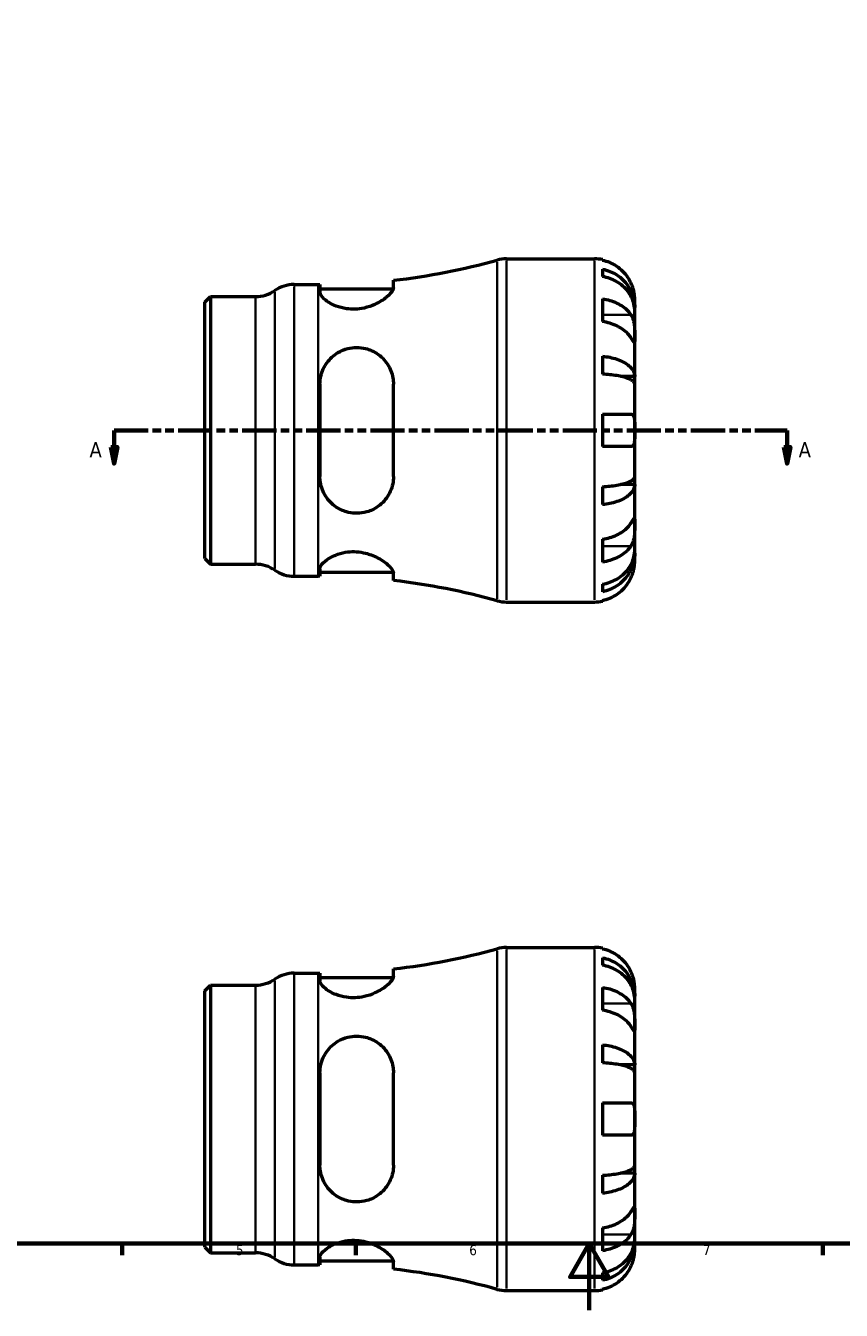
# Model space of a CAD drawing. Header units: millimetres. Extents: x 0 to 903, y 0 to 771.
# Tile 2 of 5: x 251 to 496, y 0 to 386. Entities that reach past the tile are written whole.
import ezdxf

# ---------------------------------------------------------------- set-up
doc = ezdxf.new("R2010")
doc.units = ezdxf.units.MM
doc.linetypes.add('DOUBLE_DASH_CHAIN', pattern=[1.2403, 0.6614, -0.0827, 0.1654, -0.0827, 0.1654, -0.0827])
for name, color, linetype, lineweight in [('Border (ANSI)', 7, 'Continuous', 70), ('Section Line (ANSI)', 7, 'DOUBLE_DASH_CHAIN', 70), ('Visible (ANSI)', 7, 'Continuous', 50), ('Visible Narrow (ANSI)', 7, 'Continuous', 35)]:
    doc.layers.add(name, color=color, linetype=linetype, lineweight=lineweight)
doc.styles.add('Label Text (ANSI)', font='tahoma.ttf')
doc.styles.add('Note Text (ANSI)', font='tahoma.ttf')

# ---------------------------------------------------------------- blocks, each defined once
blk = doc.blocks.new('Borders Default Border')
at = {"layer": 'Border (ANSI)'}
for p, q in [((280.33, 20), (280.33, 16.55)), ((350.42, 20), (350.42, 16.55)), ((490.58, 20), (490.58, 16.55))]:
    blk.add_line(p, q, dxfattribs=at)
at = {"layer": 'Border (ANSI)', "flags": 128}
for points in [[(20, 20), (20, 574), (821, 574), (821, 20), (20, 20)], [(420.5, 0), (420.5, 20), (414.73, 10), (426.27, 10), (420.5, 20)]]:
    blk.add_lwpolyline(points, dxfattribs=at)
at = {"layer": 'Border (ANSI)', "color": 230, "true_color": 0xff0080, "char_height": 3.05, "attachment_point": 7, "style": 'Note Text (ANSI)'}
for s, insert in [('5', (314.48, 16.49)), ('6', (384.49, 16.49)), ('7', (454.6, 16.55))]:
    blk.add_mtext(s, dxfattribs=dict(at, insert=insert))
blk = doc.blocks.new('2dTransSection0')
at = {"layer": 'Section Line (ANSI)', "linetype": 'DOUBLE_DASH_CHAIN', "ltscale": 15.509468}
blk.add_line((277.88, 264.06), (479.88, 264.06), dxfattribs=at)
at = {"layer": 'Section Line (ANSI)', "linetype": 'Continuous'}
for p, q in [((277.88, 264.06), (287.52, 264.06)), ((277.88, 264.06), (277.88, 259.06)), ((470.25, 264.06), (479.88, 264.06)), ((479.88, 264.06), (479.88, 259.06)), ((276.88, 259.06), (277.88, 254.06)), ((278.88, 259.06), (276.88, 259.06)), ((277.88, 259.06), (277.88, 254.06)), ((277.88, 254.06), (278.88, 259.06)), ((478.88, 259.06), (479.88, 254.06)), ((480.88, 259.06), (478.88, 259.06)), ((479.88, 259.06), (479.88, 254.06)), ((479.88, 254.06), (480.88, 259.06))]:
    blk.add_line(p, q, dxfattribs=at)
at = {"layer": 'Section Line (ANSI)', "linetype": 'Continuous', "flags": 128}
for points in [[(276.88, 259.06), (277.88, 254.06), (278.88, 259.06), (276.88, 259.06)], [(478.88, 259.06), (479.88, 254.06), (480.88, 259.06), (478.88, 259.06)]]:
    blk.add_lwpolyline(points, dxfattribs=at)
at = {"layer": 'Section Line (ANSI)'}
for points in [[(276.88, 259.06), (277.88, 254.06), (278.88, 259.06), (276.88, 259.06)], [(478.88, 259.06), (479.88, 254.06), (480.88, 259.06), (478.88, 259.06)]]:
    blk.add_solid(points, dxfattribs=at)
at = {"layer": 'Section Line (ANSI)', "char_height": 4.57, "attachment_point": 7, "style": 'Label Text (ANSI)'}
for insert in [(270.52, 255.98), (483.35, 255.98)]:
    blk.add_mtext('A', dxfattribs=dict(at, insert=insert))

msp = doc.modelspace()

# ---------------------------------------------------------------- linework, layer by layer
at = {"layer": 'Visible (ANSI)'}
for p, q in [((395.679, 315.555), (422.029, 315.555)), ((424.454, 315.31), (424.454, 315.08)), ((424.454, 312.449), (424.454, 310.214)), ((361.736, 306.922), (361.736, 309.107)), ((331.968, 307.83), (339.154, 307.83)), ((339.686, 307.831), (339.686, 305.579)), ((339.686, 306.57), (361.688, 306.57)), ((305.154, 302.526), (306.853, 304.225)), ((305.154, 225.585), (305.154, 302.526)), ((306.853, 304.225), (320.326, 304.225)), ((306.853, 304.225), (306.853, 223.885)), ((424.454, 303.565), (424.454, 296.706)), ((434.154, 300.897), (434.102, 300.897)), ((434.154, 300.897), (434.154, 303.43)), ((434.154, 299.932), (434.154, 300.897)), ((434.154, 291.898), (434.154, 299.932)), ((434.154, 280.28), (434.154, 291.898)), ((424.454, 286.336), (424.454, 280.939)), ((339.686, 277.915), (339.686, 250.195)), ((361.736, 250.195), (361.736, 277.915)), ((434.154, 280.28), (429.862, 280.28)), ((434.154, 277.952), (434.154, 280.28)), ((434.154, 264.055), (434.154, 277.952)), ((424.454, 268.905), (424.454, 259.205)), ((434.154, 250.159), (434.154, 264.055)), ((424.454, 247.171), (424.454, 241.774)), ((434.154, 247.831), (429.862, 247.831)), ((434.154, 247.831), (434.154, 250.159)), ((434.154, 236.213), (434.154, 247.831)), ((434.154, 228.178), (434.154, 236.213)), ((424.454, 231.405), (424.454, 224.546)), ((434.154, 227.214), (434.154, 228.178)), ((305.154, 225.585), (306.853, 223.885)), ((306.853, 223.885), (320.326, 223.885)), ((434.154, 227.214), (434.102, 227.214)), ((434.154, 224.68), (434.154, 227.214)), ((331.968, 220.28), (339.154, 220.28)), ((339.686, 222.532), (339.686, 220.279)), ((339.686, 221.54), (361.688, 221.54)), ((361.736, 219.004), (361.736, 221.189)), ((424.454, 217.896), (424.454, 215.661)), ((395.679, 212.555), (422.029, 212.555)), ((424.454, 213.03), (424.454, 212.8)), ((395.679, 108.901), (422.029, 108.901)), ((424.454, 108.656), (424.454, 108.426)), ((424.454, 105.795), (424.454, 103.56)), ((331.968, 101.176), (339.154, 101.176)), ((339.686, 101.177), (339.686, 98.925)), ((361.736, 100.268), (361.736, 102.453)), ((305.154, 95.871), (306.853, 97.571)), ((306.853, 97.571), (320.326, 97.571)), ((306.853, 97.571), (306.853, 17.231)), ((339.686, 99.916), (361.688, 99.916)), ((424.454, 96.911), (424.454, 90.052)), ((434.154, 94.242), (434.154, 96.776)), ((305.154, 18.931), (305.154, 95.871)), ((434.154, 94.242), (434.102, 94.242)), ((434.154, 93.278), (434.154, 94.242)), ((434.154, 85.243), (434.154, 93.278)), ((434.154, 73.625), (434.154, 85.243)), ((424.454, 79.682), (424.454, 74.285)), ((434.154, 73.625), (429.862, 73.625)), ((434.154, 71.297), (434.154, 73.625)), ((339.686, 71.261), (339.686, 43.541)), ((361.736, 43.541), (361.736, 71.261)), ((434.154, 57.401), (434.154, 71.297)), ((424.454, 62.251), (424.454, 52.551)), ((434.154, 43.505), (434.154, 57.401)), ((434.154, 41.176), (434.154, 43.505)), ((424.454, 40.517), (424.454, 35.12)), ((434.154, 41.176), (429.862, 41.176)), ((434.154, 29.559), (434.154, 41.176)), ((434.154, 21.524), (434.154, 29.559)), ((424.454, 24.75), (424.454, 17.891)), ((434.154, 20.56), (434.102, 20.56)), ((434.154, 20.56), (434.154, 21.524)), ((434.154, 18.026), (434.154, 20.56)), ((305.154, 18.931), (306.853, 17.231)), ((306.853, 17.231), (320.326, 17.231)), ((339.686, 15.877), (339.686, 13.625)), ((331.968, 13.626), (339.154, 13.626)), ((339.686, 14.886), (361.688, 14.886)), ((361.736, 12.349), (361.736, 14.534)), ((424.454, 11.242), (424.454, 9.007)), ((395.679, 5.901), (422.029, 5.901)), ((424.454, 6.376), (424.454, 6.146))]:
    msp.add_line(p, q, dxfattribs=at)
for centre, radius, start, end in [((339.154, 508.198), 200.368, 276.47111, 285.56409), ((395.679, 305.255), 10.3, 90, 105.56409), ((422.029, 303.43), 12.125, 78.46304, 90), ((320.326, 314.525), 10.3, 270, 304.41151), ((331.968, 297.53), 10.3, 90, 124.41151), ((339.154, 508.198), 200.368, 270, 270.1521), ((320.326, 213.585), 10.3, 55.58849, 90), ((331.968, 230.58), 10.3, 235.58849, 270), ((339.154, 19.912), 200.368, 89.8479, 90), ((339.154, 19.912), 200.368, 74.43591, 83.52889), ((395.679, 222.855), 10.3, 254.43591, 270), ((422.029, 224.68), 12.125, 270, 281.53696), ((339.154, 301.544), 200.368, 276.47111, 285.56409), ((395.679, 98.601), 10.3, 90, 105.56409), ((422.029, 96.776), 12.125, 78.46304, 90), ((331.968, 90.876), 10.3, 90, 124.41151), ((339.154, 301.544), 200.368, 270, 270.1521), ((320.326, 107.871), 10.3, 270, 304.41151), ((320.326, 6.931), 10.3, 55.58849, 90), ((331.968, 23.926), 10.3, 235.58849, 270), ((339.154, -186.742), 200.368, 89.8479, 90), ((339.154, -186.742), 200.368, 74.43591, 83.52889), ((395.679, 16.201), 10.3, 254.43591, 270), ((422.029, 18.026), 12.125, 270, 281.53696)]:
    msp.add_arc(centre, radius, start, end, dxfattribs=at)
for points, knots in [([(433.022, 308.28), (432.768, 308.83), (432.457, 309.39), (431.65, 310.602), (431.123, 311.236), (430.064, 312.298), (429.434, 312.825), (428.078, 313.734), (427.351, 314.116), (425.989, 314.682), (425.23, 314.921), (424.454, 315.08)], [5.9143146, 5.9143146, 5.9143146, 5.9143146, 6.0897305, 6.0897305, 6.3151304, 6.3151304, 6.5397196, 6.5397196, 6.7643088, 6.7643088, 6.9824261, 6.9824261, 6.9824261, 6.9824261]), ([(424.454, 312.449), (425.231, 312.295), (425.99, 312.063), (427.354, 311.516), (428.08, 311.146), (429.436, 310.267), (430.066, 309.757), (431.125, 308.73), (431.651, 308.117), (432.559, 306.798), (432.94, 306.092), (433.515, 304.746), (433.76, 303.983), (434.08, 302.422), (434.154, 301.626), (434.154, 300.897)], [0.2300349, 0.2300349, 0.2300349, 0.2300349, 0.4483378, 0.4483378, 0.6728957, 0.6728957, 0.8974535, 0.8974535, 1.1226267, 1.1226267, 1.3478, 1.3478, 1.5738057, 1.5738057, 1.7998115, 1.7998115, 1.7998115, 1.7998115]), ([(434.154, 299.932), (434.154, 300.581), (434.08, 301.29), (433.76, 302.679), (433.515, 303.358), (432.94, 304.556), (432.559, 305.185), (431.651, 306.358), (431.125, 306.903), (430.066, 307.818), (429.436, 308.271), (428.08, 309.054), (427.354, 309.383), (425.99, 309.87), (425.231, 310.077), (424.454, 310.214)], [5.4054322, 5.4054322, 5.4054322, 5.4054322, 5.6314379, 5.6314379, 5.8574437, 5.8574437, 6.0826169, 6.0826169, 6.3077901, 6.3077901, 6.5323479, 6.5323479, 6.7569058, 6.7569058, 6.9752088, 6.9752088, 6.9752088, 6.9752088]), ([(361.736, 306.922), (361.736, 306.68), (361.66, 306.41), (361.195, 305.487), (360.553, 304.756), (358.748, 303.275), (357.573, 302.519), (355.193, 301.437), (354.089, 301.051), (352.037, 300.6), (351.141, 300.482), (349.344, 300.415), (348.468, 300.463), (346.511, 300.746), (345.482, 301.028), (343.289, 301.867), (342.23, 302.482), (340.614, 303.741), (340.062, 304.386), (339.731, 305.179), (339.686, 305.385), (339.686, 305.579)], [-3.9448102, -3.9448102, -3.9448102, -3.9448102, -3.7075565, -3.7075565, -3.1959749, -3.1959749, -2.6796021, -2.6796021, -2.3080914, -2.3080914, -2.0342719, -2.0342719, -1.7656173, -1.7656173, -1.4142145, -1.4142145, -0.9301364, -0.9301364, -0.4385682, -0.4385682, -0.2541221, -0.2541221, -0.2541221, -0.2541221]), ([(434.154, 303.43), (434.154, 303.43), (434.154, 303.503), (434.148, 303.807), (434.139, 304.055), (434.08, 304.674), (434.033, 305.028), (433.889, 305.771), (433.799, 306.143), (433.612, 306.776), (433.53, 307.023), (433.357, 307.496), (433.268, 307.721), (433.123, 308.057), (433.073, 308.169), (433.022, 308.28)], [0, 0, 0, 0, 0.14558971, 0.14558971, 0.30930841, 0.30930841, 0.45830506, 0.45830506, 0.58735107, 0.58735107, 0.66775406, 0.66775406, 0.73999155, 0.73999155, 0.77632248, 0.77632248, 0.77632248, 0.77632248]), ([(424.454, 303.565), (425.23, 303.452), (425.989, 303.283), (427.351, 302.883), (428.078, 302.613), (429.434, 301.97), (430.064, 301.597), (431.123, 300.846), (431.65, 300.398), (432.457, 299.541), (432.768, 299.145), (433.022, 298.756)], [0.2300371, 0.2300371, 0.2300371, 0.2300371, 0.4481544, 0.4481544, 0.6727436, 0.6727436, 0.8973328, 0.8973328, 1.1227327, 1.1227327, 1.2981486, 1.2981486, 1.2981486, 1.2981486]), ([(433.022, 298.756), (433.076, 298.674), (433.128, 298.589), (433.31, 298.266), (433.429, 298.01), (433.646, 297.435), (433.742, 297.115), (433.933, 296.295), (434.008, 295.787), (434.116, 294.659), (434.137, 294.052), (434.156, 292.89), (434.154, 292.351), (434.154, 291.898)], [-0.78090098, -0.78090098, -0.78090098, -0.78090098, -0.74249641, -0.74249641, -0.64168011, -0.64168011, -0.53308797, -0.53308797, -0.37727943, -0.37727943, -0.19250343, -0.19250343, 0, 0, 0, 0]), ([(433.022, 291.898), (432.768, 292.286), (432.457, 292.682), (431.65, 293.539), (431.123, 293.987), (430.064, 294.738), (429.434, 295.111), (428.078, 295.754), (427.351, 296.024), (425.989, 296.424), (425.23, 296.593), (424.454, 296.706)], [5.9143146, 5.9143146, 5.9143146, 5.9143146, 6.0897305, 6.0897305, 6.3151304, 6.3151304, 6.5397196, 6.5397196, 6.7643088, 6.7643088, 6.9824261, 6.9824261, 6.9824261, 6.9824261]), ([(434.154, 291.898), (434.154, 291.629), (434.154, 291.394), (434.151, 290.983), (434.148, 290.815), (434.124, 290.538), (434.096, 290.465), (433.985, 290.491), (433.905, 290.582), (433.707, 290.855), (433.61, 291), (433.387, 291.338), (433.263, 291.528), (433.093, 291.789), (433.058, 291.843), (433.022, 291.898)], [0, 0, 0, 0, 0.11375655, 0.11375655, 0.23538098, 0.23538098, 0.39430899, 0.39430899, 0.54630686, 0.54630686, 0.65204055, 0.65204055, 0.75381821, 0.75381821, 0.77933795, 0.77933795, 0.77933795, 0.77933795]), ([(339.686, 277.915), (339.686, 277.935), (339.686, 277.956), (339.69, 278.792), (339.785, 279.597), (340.301, 281.845), (340.932, 283.22), (342.674, 285.604), (343.782, 286.624), (345.994, 287.936), (346.989, 288.35), (348.894, 288.824), (349.762, 288.934), (351.571, 288.946), (352.488, 288.834), (354.569, 288.317), (355.679, 287.827), (358.008, 286.332), (359.131, 285.202), (360.762, 282.672), (361.312, 281.291), (361.68, 279.193), (361.736, 278.557), (361.736, 277.915)], [-3.9051728, -3.9051728, -3.9051728, -3.9051728, -3.8988062, -3.8988062, -3.6408796, -3.6408796, -3.1569608, -3.1569608, -2.6811531, -2.6811531, -2.3504392, -2.3504392, -2.0863851, -2.0863851, -1.8045524, -1.8045524, -1.4217334, -1.4217334, -0.9031316, -0.9031316, -0.4215683, -0.4215683, -0.2181592, -0.2181592, -0.2181592, -0.2181592]), ([(424.454, 286.336), (425.231, 286.255), (425.99, 286.134), (427.354, 285.847), (428.08, 285.653), (429.436, 285.192), (430.066, 284.925), (431.125, 284.386), (431.651, 284.065), (432.559, 283.374), (432.94, 283.003), (433.515, 282.298), (433.76, 281.898), (434.08, 281.08), (434.154, 280.662), (434.154, 280.28)], [0.2300349, 0.2300349, 0.2300349, 0.2300349, 0.4483378, 0.4483378, 0.6728957, 0.6728957, 0.8974535, 0.8974535, 1.1226267, 1.1226267, 1.3478, 1.3478, 1.5738057, 1.5738057, 1.7998115, 1.7998115, 1.7998115, 1.7998115]), ([(434.154, 277.952), (434.154, 278.14), (434.08, 278.346), (433.76, 278.75), (433.515, 278.947), (432.94, 279.295), (432.559, 279.478), (431.651, 279.819), (431.125, 279.977), (430.066, 280.243), (429.436, 280.375), (428.08, 280.602), (427.354, 280.698), (425.99, 280.84), (425.231, 280.899), (424.454, 280.939)], [5.4054322, 5.4054322, 5.4054322, 5.4054322, 5.6314379, 5.6314379, 5.8574437, 5.8574437, 6.0826169, 6.0826169, 6.3077901, 6.3077901, 6.5323479, 6.5323479, 6.7569058, 6.7569058, 6.9752088, 6.9752088, 6.9752088, 6.9752088]), ([(424.454, 268.905), (425.23, 268.905), (425.989, 268.905), (427.351, 268.905), (428.078, 268.905), (429.434, 268.905), (430.064, 268.905), (431.123, 268.905), (431.65, 268.905), (432.457, 268.905), (432.768, 268.905), (433.022, 268.905)], [0.2300371, 0.2300371, 0.2300371, 0.2300371, 0.4481544, 0.4481544, 0.6727436, 0.6727436, 0.8973328, 0.8973328, 1.1227327, 1.1227327, 1.2981486, 1.2981486, 1.2981486, 1.2981486]), ([(433.022, 268.905), (433.092, 268.905), (433.16, 268.898), (433.341, 268.857), (433.446, 268.806), (433.647, 268.641), (433.738, 268.521), (433.931, 268.13), (434.008, 267.817), (434.117, 267.002), (434.137, 266.487), (434.156, 265.331), (434.154, 264.696), (434.154, 264.055)], [-0.77507703, -0.77507703, -0.77507703, -0.77507703, -0.72560399, -0.72560399, -0.63594265, -0.63594265, -0.53365641, -0.53365641, -0.3753162, -0.3753162, -0.19216783, -0.19216783, 0, 0, 0, 0]), ([(434.154, 264.055), (434.154, 263.62), (434.154, 263.186), (434.15, 262.304), (434.144, 261.864), (434.099, 260.935), (434.05, 260.482), (433.886, 259.878), (433.799, 259.682), (433.603, 259.425), (433.508, 259.344), (433.29, 259.234), (433.168, 259.207), (433.031, 259.205), (433.026, 259.205), (433.022, 259.205)], [-3.37535926, -3.37535926, -3.37535926, -3.37535926, -3.24472064, -3.24472064, -3.10081281, -3.10081281, -2.91318515, -2.91318515, -2.78540812, -2.78540812, -2.69094331, -2.69094331, -2.59427293, -2.59427293, -2.59108226, -2.59108226, -2.59108226, -2.59108226]), ([(433.022, 259.205), (432.768, 259.205), (432.457, 259.205), (431.65, 259.205), (431.123, 259.205), (430.064, 259.205), (429.434, 259.205), (428.078, 259.205), (427.351, 259.205), (425.989, 259.205), (425.23, 259.205), (424.454, 259.205)], [5.9143146, 5.9143146, 5.9143146, 5.9143146, 6.0897305, 6.0897305, 6.3151304, 6.3151304, 6.5397196, 6.5397196, 6.7643088, 6.7643088, 6.9824261, 6.9824261, 6.9824261, 6.9824261]), ([(361.736, 250.195), (361.736, 249.448), (361.66, 248.709), (361.195, 246.436), (360.553, 244.996), (358.748, 242.491), (357.573, 241.42), (355.193, 240.057), (354.089, 239.632), (352.037, 239.214), (351.141, 239.141), (349.344, 239.219), (348.468, 239.365), (346.511, 239.936), (345.482, 240.425), (343.289, 241.9), (342.23, 242.996), (340.614, 245.517), (340.062, 246.953), (339.731, 249.038), (339.686, 249.615), (339.686, 250.195)], [-3.9448102, -3.9448102, -3.9448102, -3.9448102, -3.7075565, -3.7075565, -3.1959749, -3.1959749, -2.6796021, -2.6796021, -2.3080914, -2.3080914, -2.0342719, -2.0342719, -1.7656173, -1.7656173, -1.4142145, -1.4142145, -0.9301364, -0.9301364, -0.4385682, -0.4385682, -0.2541221, -0.2541221, -0.2541221, -0.2541221]), ([(424.454, 247.171), (425.231, 247.211), (425.99, 247.271), (427.354, 247.413), (428.08, 247.508), (429.436, 247.736), (430.066, 247.867), (431.125, 248.133), (431.651, 248.291), (432.559, 248.633), (432.94, 248.815), (433.515, 249.163), (433.76, 249.361), (434.08, 249.764), (434.154, 249.97), (434.154, 250.159)], [0.2300349, 0.2300349, 0.2300349, 0.2300349, 0.4483378, 0.4483378, 0.6728957, 0.6728957, 0.8974535, 0.8974535, 1.1226267, 1.1226267, 1.3478, 1.3478, 1.5738057, 1.5738057, 1.7998115, 1.7998115, 1.7998115, 1.7998115]), ([(434.154, 247.831), (434.154, 247.448), (434.08, 247.031), (433.76, 246.213), (433.515, 245.812), (432.94, 245.107), (432.559, 244.737), (431.651, 244.045), (431.125, 243.724), (430.066, 243.186), (429.436, 242.918), (428.08, 242.457), (427.354, 242.264), (425.99, 241.977), (425.231, 241.855), (424.454, 241.774)], [5.4054322, 5.4054322, 5.4054322, 5.4054322, 5.6314379, 5.6314379, 5.8574437, 5.8574437, 6.0826169, 6.0826169, 6.3077901, 6.3077901, 6.5323479, 6.5323479, 6.7569058, 6.7569058, 6.9752088, 6.9752088, 6.9752088, 6.9752088]), ([(424.454, 231.405), (425.23, 231.517), (425.989, 231.686), (427.351, 232.087), (428.078, 232.357), (429.434, 232.999), (430.064, 233.372), (431.123, 234.123), (431.65, 234.571), (432.457, 235.428), (432.768, 235.824), (433.022, 236.213)], [0.2300371, 0.2300371, 0.2300371, 0.2300371, 0.4481544, 0.4481544, 0.6727436, 0.6727436, 0.8973328, 0.8973328, 1.1227327, 1.1227327, 1.2981486, 1.2981486, 1.2981486, 1.2981486]), ([(433.022, 236.213), (433.076, 236.295), (433.128, 236.375), (433.31, 236.654), (433.429, 236.836), (433.646, 237.165), (433.742, 237.305), (433.933, 237.563), (434.008, 237.639), (434.116, 237.626), (434.137, 237.503), (434.156, 237.025), (434.154, 236.667), (434.154, 236.213)], [-0.78090098, -0.78090098, -0.78090098, -0.78090098, -0.74249641, -0.74249641, -0.64168011, -0.64168011, -0.53308797, -0.53308797, -0.37727943, -0.37727943, -0.19250343, -0.19250343, 0, 0, 0, 0]), ([(434.154, 236.213), (434.154, 235.945), (434.154, 235.646), (434.151, 234.978), (434.148, 234.607), (434.124, 233.715), (434.096, 233.188), (433.985, 232.158), (433.905, 231.666), (433.707, 230.875), (433.61, 230.568), (433.387, 230.006), (433.263, 229.753), (433.093, 229.465), (433.058, 229.409), (433.022, 229.354)], [0, 0, 0, 0, 0.11375655, 0.11375655, 0.23538098, 0.23538098, 0.39430899, 0.39430899, 0.54630686, 0.54630686, 0.65204055, 0.65204055, 0.75381821, 0.75381821, 0.77933795, 0.77933795, 0.77933795, 0.77933795]), ([(339.686, 222.532), (339.686, 222.538), (339.686, 222.545), (339.69, 222.826), (339.785, 223.123), (340.301, 224.024), (340.932, 224.669), (342.674, 225.895), (343.782, 226.479), (345.994, 227.226), (346.989, 227.459), (348.894, 227.676), (349.762, 227.699), (351.571, 227.581), (352.488, 227.432), (354.569, 226.909), (355.679, 226.481), (358.008, 225.333), (359.131, 224.564), (360.762, 223.126), (361.312, 222.452), (361.68, 221.624), (361.736, 221.396), (361.736, 221.189)], [-3.9051728, -3.9051728, -3.9051728, -3.9051728, -3.8988062, -3.8988062, -3.6408796, -3.6408796, -3.1569608, -3.1569608, -2.6811531, -2.6811531, -2.3504392, -2.3504392, -2.0863851, -2.0863851, -1.8045524, -1.8045524, -1.4217334, -1.4217334, -0.9031316, -0.9031316, -0.4215683, -0.4215683, -0.2181592, -0.2181592, -0.2181592, -0.2181592]), ([(433.022, 229.354), (432.768, 228.965), (432.457, 228.569), (431.65, 227.712), (431.123, 227.264), (430.064, 226.513), (429.434, 226.14), (428.078, 225.498), (427.351, 225.228), (425.989, 224.828), (425.23, 224.658), (424.454, 224.546)], [5.9143146, 5.9143146, 5.9143146, 5.9143146, 6.0897305, 6.0897305, 6.3151304, 6.3151304, 6.5397196, 6.5397196, 6.7643088, 6.7643088, 6.9824261, 6.9824261, 6.9824261, 6.9824261]), ([(424.454, 217.896), (425.231, 218.034), (425.99, 218.24), (427.354, 218.727), (428.08, 219.056), (429.436, 219.839), (430.066, 220.293), (431.125, 221.207), (431.651, 221.752), (432.559, 222.926), (432.94, 223.554), (433.515, 224.752), (433.76, 225.432), (434.08, 226.82), (434.154, 227.529), (434.154, 228.178)], [0.2300349, 0.2300349, 0.2300349, 0.2300349, 0.4483378, 0.4483378, 0.6728957, 0.6728957, 0.8974535, 0.8974535, 1.1226267, 1.1226267, 1.3478, 1.3478, 1.5738057, 1.5738057, 1.7998115, 1.7998115, 1.7998115, 1.7998115]), ([(434.154, 227.214), (434.154, 226.485), (434.08, 225.688), (433.76, 224.128), (433.515, 223.364), (432.94, 222.018), (432.559, 221.312), (431.651, 219.993), (431.125, 219.381), (430.066, 218.353), (429.436, 217.844), (428.08, 216.964), (427.354, 216.595), (425.99, 216.047), (425.231, 215.815), (424.454, 215.661)], [5.4054322, 5.4054322, 5.4054322, 5.4054322, 5.6314379, 5.6314379, 5.8574437, 5.8574437, 6.0826169, 6.0826169, 6.3077901, 6.3077901, 6.5323479, 6.5323479, 6.7569058, 6.7569058, 6.9752088, 6.9752088, 6.9752088, 6.9752088]), ([(433.022, 219.83), (433.092, 219.982), (433.16, 220.136), (433.341, 220.569), (433.446, 220.848), (433.647, 221.442), (433.738, 221.752), (433.931, 222.512), (434.008, 222.936), (434.117, 223.731), (434.137, 224.071), (434.156, 224.553), (434.154, 224.68), (434.154, 224.68)], [-0.77507703, -0.77507703, -0.77507703, -0.77507703, -0.72560399, -0.72560399, -0.63594265, -0.63594265, -0.53365641, -0.53365641, -0.3753162, -0.3753162, -0.19216783, -0.19216783, 0, 0, 0, 0]), ([(424.454, 213.03), (425.23, 213.189), (425.989, 213.429), (427.351, 213.995), (428.078, 214.377), (429.434, 215.286), (430.064, 215.812), (431.123, 216.875), (431.65, 217.508), (432.457, 218.721), (432.768, 219.28), (433.022, 219.83)], [0.2300371, 0.2300371, 0.2300371, 0.2300371, 0.4481544, 0.4481544, 0.6727436, 0.6727436, 0.8973328, 0.8973328, 1.1227327, 1.1227327, 1.2981486, 1.2981486, 1.2981486, 1.2981486]), ([(433.022, 101.626), (432.768, 102.176), (432.457, 102.735), (431.65, 103.948), (431.123, 104.582), (430.064, 105.644), (429.434, 106.171), (428.078, 107.079), (427.351, 107.461), (425.989, 108.027), (425.23, 108.267), (424.454, 108.426)], [5.9143146, 5.9143146, 5.9143146, 5.9143146, 6.0897305, 6.0897305, 6.3151304, 6.3151304, 6.5397196, 6.5397196, 6.7643088, 6.7643088, 6.9824261, 6.9824261, 6.9824261, 6.9824261]), ([(424.454, 105.795), (425.231, 105.641), (425.99, 105.409), (427.354, 104.861), (428.08, 104.492), (429.436, 103.612), (430.066, 103.103), (431.125, 102.075), (431.651, 101.463), (432.559, 100.144), (432.94, 99.438), (433.515, 98.092), (433.76, 97.329), (434.08, 95.768), (434.154, 94.972), (434.154, 94.242)], [0.2300349, 0.2300349, 0.2300349, 0.2300349, 0.4483378, 0.4483378, 0.6728957, 0.6728957, 0.8974535, 0.8974535, 1.1226267, 1.1226267, 1.3478, 1.3478, 1.5738057, 1.5738057, 1.7998115, 1.7998115, 1.7998115, 1.7998115]), ([(361.736, 100.268), (361.736, 100.026), (361.66, 99.756), (361.195, 98.832), (360.553, 98.102), (358.748, 96.621), (357.573, 95.865), (355.193, 94.782), (354.089, 94.396), (352.037, 93.946), (351.141, 93.828), (349.344, 93.76), (348.468, 93.809), (346.511, 94.092), (345.482, 94.373), (343.289, 95.213), (342.23, 95.828), (340.614, 97.086), (340.062, 97.732), (339.731, 98.525), (339.686, 98.731), (339.686, 98.925)], [-3.9448102, -3.9448102, -3.9448102, -3.9448102, -3.7075565, -3.7075565, -3.1959749, -3.1959749, -2.6796021, -2.6796021, -2.3080914, -2.3080914, -2.0342719, -2.0342719, -1.7656173, -1.7656173, -1.4142145, -1.4142145, -0.9301364, -0.9301364, -0.4385682, -0.4385682, -0.2541221, -0.2541221, -0.2541221, -0.2541221]), ([(434.154, 93.278), (434.154, 93.927), (434.08, 94.636), (433.76, 96.025), (433.515, 96.704), (432.94, 97.902), (432.559, 98.53), (431.651, 99.704), (431.125, 100.249), (430.066, 101.163), (429.436, 101.617), (428.08, 102.4), (427.354, 102.729), (425.99, 103.216), (425.231, 103.423), (424.454, 103.56)], [5.4054322, 5.4054322, 5.4054322, 5.4054322, 5.6314379, 5.6314379, 5.8574437, 5.8574437, 6.0826169, 6.0826169, 6.3077901, 6.3077901, 6.5323479, 6.5323479, 6.7569058, 6.7569058, 6.9752088, 6.9752088, 6.9752088, 6.9752088]), ([(434.154, 96.776), (434.154, 96.776), (434.154, 96.835), (434.15, 97.078), (434.144, 97.273), (434.099, 97.861), (434.05, 98.29), (433.886, 99.126), (433.799, 99.49), (433.603, 100.15), (433.508, 100.436), (433.29, 101.016), (433.168, 101.309), (433.031, 101.607), (433.026, 101.616), (433.022, 101.626)], [-3.37535926, -3.37535926, -3.37535926, -3.37535926, -3.24472064, -3.24472064, -3.10081281, -3.10081281, -2.91318515, -2.91318515, -2.78540812, -2.78540812, -2.69094331, -2.69094331, -2.59427293, -2.59427293, -2.59108226, -2.59108226, -2.59108226, -2.59108226]), ([(424.454, 96.911), (425.23, 96.798), (425.989, 96.629), (427.351, 96.229), (428.078, 95.958), (429.434, 95.316), (430.064, 94.943), (431.123, 94.192), (431.65, 93.744), (432.457, 92.887), (432.768, 92.491), (433.022, 92.102)], [0.2300371, 0.2300371, 0.2300371, 0.2300371, 0.4481544, 0.4481544, 0.6727436, 0.6727436, 0.8973328, 0.8973328, 1.1227327, 1.1227327, 1.2981486, 1.2981486, 1.2981486, 1.2981486]), ([(433.022, 85.243), (432.768, 85.632), (432.457, 86.028), (431.65, 86.885), (431.123, 87.333), (430.064, 88.084), (429.434, 88.457), (428.078, 89.099), (427.351, 89.37), (425.989, 89.77), (425.23, 89.939), (424.454, 90.052)], [5.9143146, 5.9143146, 5.9143146, 5.9143146, 6.0897305, 6.0897305, 6.3151304, 6.3151304, 6.5397196, 6.5397196, 6.7643088, 6.7643088, 6.9824261, 6.9824261, 6.9824261, 6.9824261]), ([(433.022, 92.102), (433.076, 92.02), (433.128, 91.935), (433.31, 91.612), (433.429, 91.356), (433.646, 90.781), (433.742, 90.461), (433.933, 89.641), (434.008, 89.133), (434.116, 88.004), (434.137, 87.397), (434.156, 86.236), (434.154, 85.697), (434.154, 85.243)], [-0.78090098, -0.78090098, -0.78090098, -0.78090098, -0.74249641, -0.74249641, -0.64168011, -0.64168011, -0.53308797, -0.53308797, -0.37727943, -0.37727943, -0.19250343, -0.19250343, 0, 0, 0, 0]), ([(434.154, 85.243), (434.154, 84.975), (434.154, 84.739), (434.151, 84.329), (434.148, 84.161), (434.124, 83.884), (434.096, 83.811), (433.985, 83.837), (433.905, 83.928), (433.707, 84.201), (433.61, 84.345), (433.387, 84.684), (433.263, 84.873), (433.093, 85.135), (433.058, 85.189), (433.022, 85.243)], [0, 0, 0, 0, 0.11375655, 0.11375655, 0.23538098, 0.23538098, 0.39430899, 0.39430899, 0.54630686, 0.54630686, 0.65204055, 0.65204055, 0.75381821, 0.75381821, 0.77933795, 0.77933795, 0.77933795, 0.77933795]), ([(339.686, 71.261), (339.686, 71.281), (339.686, 71.301), (339.69, 72.138), (339.785, 72.943), (340.301, 75.191), (340.932, 76.566), (342.674, 78.949), (343.782, 79.97), (345.994, 81.282), (346.989, 81.696), (348.894, 82.17), (349.762, 82.28), (351.571, 82.292), (352.488, 82.18), (354.569, 81.662), (355.679, 81.173), (358.008, 79.678), (359.131, 78.547), (360.762, 76.018), (361.312, 74.636), (361.68, 72.538), (361.736, 71.903), (361.736, 71.261)], [-3.9051728, -3.9051728, -3.9051728, -3.9051728, -3.8988062, -3.8988062, -3.6408796, -3.6408796, -3.1569608, -3.1569608, -2.6811531, -2.6811531, -2.3504392, -2.3504392, -2.0863851, -2.0863851, -1.8045524, -1.8045524, -1.4217334, -1.4217334, -0.9031316, -0.9031316, -0.4215683, -0.4215683, -0.2181592, -0.2181592, -0.2181592, -0.2181592]), ([(424.454, 79.682), (425.231, 79.601), (425.99, 79.48), (427.354, 79.192), (428.08, 78.999), (429.436, 78.538), (430.066, 78.27), (431.125, 77.732), (431.651, 77.411), (432.559, 76.719), (432.94, 76.349), (433.515, 75.644), (433.76, 75.243), (434.08, 74.425), (434.154, 74.008), (434.154, 73.625)], [0.2300349, 0.2300349, 0.2300349, 0.2300349, 0.4483378, 0.4483378, 0.6728957, 0.6728957, 0.8974535, 0.8974535, 1.1226267, 1.1226267, 1.3478, 1.3478, 1.5738057, 1.5738057, 1.7998115, 1.7998115, 1.7998115, 1.7998115]), ([(434.154, 71.297), (434.154, 71.486), (434.08, 71.692), (433.76, 72.095), (433.515, 72.293), (432.94, 72.641), (432.559, 72.824), (431.651, 73.165), (431.125, 73.323), (430.066, 73.589), (429.436, 73.721), (428.08, 73.948), (427.354, 74.044), (425.99, 74.185), (425.231, 74.245), (424.454, 74.285)], [5.4054322, 5.4054322, 5.4054322, 5.4054322, 5.6314379, 5.6314379, 5.8574437, 5.8574437, 6.0826169, 6.0826169, 6.3077901, 6.3077901, 6.5323479, 6.5323479, 6.7569058, 6.7569058, 6.9752088, 6.9752088, 6.9752088, 6.9752088]), ([(424.454, 62.251), (425.23, 62.251), (425.989, 62.251), (427.351, 62.251), (428.078, 62.251), (429.434, 62.251), (430.064, 62.251), (431.123, 62.251), (431.65, 62.251), (432.457, 62.251), (432.768, 62.251), (433.022, 62.251)], [0.2300371, 0.2300371, 0.2300371, 0.2300371, 0.4481544, 0.4481544, 0.6727436, 0.6727436, 0.8973328, 0.8973328, 1.1227327, 1.1227327, 1.2981486, 1.2981486, 1.2981486, 1.2981486]), ([(433.022, 62.251), (433.116, 62.251), (433.205, 62.238), (433.38, 62.183), (433.463, 62.138), (433.636, 61.997), (433.72, 61.891), (433.922, 61.513), (434.006, 61.182), (434.117, 60.34), (434.137, 59.83), (434.156, 58.678), (434.154, 58.043), (434.154, 57.401)], [-0.78516465, -0.78516465, -0.78516465, -0.78516465, -0.71674204, -0.71674204, -0.64259311, -0.64259311, -0.54817339, -0.54817339, -0.37584493, -0.37584493, -0.19265918, -0.19265918, 0, 0, 0, 0]), ([(434.154, 57.401), (434.154, 56.916), (434.154, 56.433), (434.148, 55.449), (434.139, 54.958), (434.08, 54.12), (434.033, 53.77), (433.889, 53.229), (433.799, 53.027), (433.612, 52.783), (433.53, 52.71), (433.357, 52.609), (433.268, 52.578), (433.123, 52.555), (433.073, 52.551), (433.022, 52.551)], [0, 0, 0, 0, 0.14558971, 0.14558971, 0.30930841, 0.30930841, 0.45830506, 0.45830506, 0.58735107, 0.58735107, 0.66775406, 0.66775406, 0.73999155, 0.73999155, 0.77632248, 0.77632248, 0.77632248, 0.77632248]), ([(433.022, 52.551), (432.768, 52.551), (432.457, 52.551), (431.65, 52.551), (431.123, 52.551), (430.064, 52.551), (429.434, 52.551), (428.078, 52.551), (427.351, 52.551), (425.989, 52.551), (425.23, 52.551), (424.454, 52.551)], [5.9143146, 5.9143146, 5.9143146, 5.9143146, 6.0897305, 6.0897305, 6.3151304, 6.3151304, 6.5397196, 6.5397196, 6.7643088, 6.7643088, 6.9824261, 6.9824261, 6.9824261, 6.9824261]), ([(361.736, 43.541), (361.736, 42.794), (361.66, 42.055), (361.195, 39.782), (360.553, 38.342), (358.748, 35.837), (357.573, 34.766), (355.193, 33.403), (354.089, 32.977), (352.037, 32.56), (351.141, 32.487), (349.344, 32.565), (348.468, 32.71), (346.511, 33.282), (345.482, 33.771), (343.289, 35.245), (342.23, 36.341), (340.614, 38.863), (340.062, 40.299), (339.731, 42.383), (339.686, 42.96), (339.686, 43.541)], [-3.9448102, -3.9448102, -3.9448102, -3.9448102, -3.7075565, -3.7075565, -3.1959749, -3.1959749, -2.6796021, -2.6796021, -2.3080914, -2.3080914, -2.0342719, -2.0342719, -1.7656173, -1.7656173, -1.4142145, -1.4142145, -0.9301364, -0.9301364, -0.4385682, -0.4385682, -0.2541221, -0.2541221, -0.2541221, -0.2541221]), ([(424.454, 40.517), (425.231, 40.557), (425.99, 40.617), (427.354, 40.758), (428.08, 40.854), (429.436, 41.081), (430.066, 41.213), (431.125, 41.479), (431.651, 41.637), (432.559, 41.978), (432.94, 42.161), (433.515, 42.509), (433.76, 42.706), (434.08, 43.11), (434.154, 43.316), (434.154, 43.505)], [0.2300349, 0.2300349, 0.2300349, 0.2300349, 0.4483378, 0.4483378, 0.6728957, 0.6728957, 0.8974535, 0.8974535, 1.1226267, 1.1226267, 1.3478, 1.3478, 1.5738057, 1.5738057, 1.7998115, 1.7998115, 1.7998115, 1.7998115]), ([(434.154, 41.176), (434.154, 40.794), (434.08, 40.376), (433.76, 39.559), (433.515, 39.158), (432.94, 38.453), (432.559, 38.082), (431.651, 37.391), (431.125, 37.07), (430.066, 36.531), (429.436, 36.264), (428.08, 35.803), (427.354, 35.609), (425.99, 35.322), (425.231, 35.201), (424.454, 35.12)], [5.4054322, 5.4054322, 5.4054322, 5.4054322, 5.6314379, 5.6314379, 5.8574437, 5.8574437, 6.0826169, 6.0826169, 6.3077901, 6.3077901, 6.5323479, 6.5323479, 6.7569058, 6.7569058, 6.9752088, 6.9752088, 6.9752088, 6.9752088]), ([(433.022, 29.559), (433.076, 29.641), (433.128, 29.72), (433.31, 29.999), (433.429, 30.182), (433.646, 30.511), (433.742, 30.651), (433.933, 30.908), (434.008, 30.985), (434.116, 30.972), (434.137, 30.849), (434.156, 30.371), (434.154, 30.012), (434.154, 29.559)], [-0.78090098, -0.78090098, -0.78090098, -0.78090098, -0.74249641, -0.74249641, -0.64168011, -0.64168011, -0.53308797, -0.53308797, -0.37727943, -0.37727943, -0.19250343, -0.19250343, 0, 0, 0, 0]), ([(424.454, 24.75), (425.23, 24.863), (425.989, 25.032), (427.351, 25.432), (428.078, 25.702), (429.434, 26.345), (430.064, 26.718), (431.123, 27.469), (431.65, 27.917), (432.457, 28.774), (432.768, 29.17), (433.022, 29.559)], [0.2300371, 0.2300371, 0.2300371, 0.2300371, 0.4481544, 0.4481544, 0.6727436, 0.6727436, 0.8973328, 0.8973328, 1.1227327, 1.1227327, 1.2981486, 1.2981486, 1.2981486, 1.2981486]), ([(434.154, 29.559), (434.154, 29.291), (434.154, 28.992), (434.151, 28.324), (434.148, 27.953), (434.124, 27.061), (434.096, 26.534), (433.985, 25.504), (433.905, 25.012), (433.707, 24.221), (433.61, 23.914), (433.387, 23.352), (433.263, 23.099), (433.093, 22.811), (433.058, 22.754), (433.022, 22.7)], [0, 0, 0, 0, 0.11375655, 0.11375655, 0.23538098, 0.23538098, 0.39430899, 0.39430899, 0.54630686, 0.54630686, 0.65204055, 0.65204055, 0.75381821, 0.75381821, 0.77933795, 0.77933795, 0.77933795, 0.77933795]), ([(339.686, 15.877), (339.686, 15.884), (339.686, 15.891), (339.69, 16.171), (339.785, 16.468), (340.301, 17.369), (340.932, 18.014), (342.674, 19.24), (343.782, 19.824), (345.994, 20.572), (346.989, 20.805), (348.894, 21.022), (349.762, 21.044), (351.571, 20.927), (352.488, 20.778), (354.569, 20.255), (355.679, 19.827), (358.008, 18.679), (359.131, 17.909), (360.762, 16.472), (361.312, 15.798), (361.68, 14.97), (361.736, 14.742), (361.736, 14.534)], [-3.9051728, -3.9051728, -3.9051728, -3.9051728, -3.8988062, -3.8988062, -3.6408796, -3.6408796, -3.1569608, -3.1569608, -2.6811531, -2.6811531, -2.3504392, -2.3504392, -2.0863851, -2.0863851, -1.8045524, -1.8045524, -1.4217334, -1.4217334, -0.9031316, -0.9031316, -0.4215683, -0.4215683, -0.2181592, -0.2181592, -0.2181592, -0.2181592]), ([(433.022, 22.7), (432.768, 22.311), (432.457, 21.915), (431.65, 21.058), (431.123, 20.61), (430.064, 19.859), (429.434, 19.486), (428.078, 18.844), (427.351, 18.573), (425.989, 18.173), (425.23, 18.004), (424.454, 17.891)], [5.9143146, 5.9143146, 5.9143146, 5.9143146, 6.0897305, 6.0897305, 6.3151304, 6.3151304, 6.5397196, 6.5397196, 6.7643088, 6.7643088, 6.9824261, 6.9824261, 6.9824261, 6.9824261]), ([(424.454, 11.242), (425.231, 11.379), (425.99, 11.586), (427.354, 12.073), (428.08, 12.402), (429.436, 13.185), (430.066, 13.638), (431.125, 14.553), (431.651, 15.098), (432.559, 16.272), (432.94, 16.9), (433.515, 18.098), (433.76, 18.777), (434.08, 20.166), (434.154, 20.875), (434.154, 21.524)], [0.2300349, 0.2300349, 0.2300349, 0.2300349, 0.4483378, 0.4483378, 0.6728957, 0.6728957, 0.8974535, 0.8974535, 1.1226267, 1.1226267, 1.3478, 1.3478, 1.5738057, 1.5738057, 1.7998115, 1.7998115, 1.7998115, 1.7998115]), ([(434.154, 20.56), (434.154, 19.83), (434.08, 19.034), (433.76, 17.473), (433.515, 16.71), (432.94, 15.364), (432.559, 14.658), (431.651, 13.339), (431.125, 12.727), (430.066, 11.699), (429.436, 11.189), (428.08, 10.31), (427.354, 9.941), (425.99, 9.393), (425.231, 9.161), (424.454, 9.007)], [5.4054322, 5.4054322, 5.4054322, 5.4054322, 5.6314379, 5.6314379, 5.8574437, 5.8574437, 6.0826169, 6.0826169, 6.3077901, 6.3077901, 6.5323479, 6.5323479, 6.7569058, 6.7569058, 6.9752088, 6.9752088, 6.9752088, 6.9752088]), ([(433.022, 13.176), (433.092, 13.328), (433.16, 13.481), (433.341, 13.914), (433.446, 14.194), (433.647, 14.787), (433.738, 15.097), (433.931, 15.858), (434.008, 16.282), (434.117, 17.076), (434.137, 17.416), (434.156, 17.899), (434.154, 18.026), (434.154, 18.026)], [-0.77507703, -0.77507703, -0.77507703, -0.77507703, -0.72560399, -0.72560399, -0.63594265, -0.63594265, -0.53365641, -0.53365641, -0.3753162, -0.3753162, -0.19216783, -0.19216783, 0, 0, 0, 0]), ([(424.454, 6.376), (425.23, 6.535), (425.989, 6.775), (427.351, 7.341), (428.078, 7.722), (429.434, 8.631), (430.064, 9.158), (431.123, 10.22), (431.65, 10.854), (432.457, 12.066), (432.768, 12.626), (433.022, 13.176)], [0.2300371, 0.2300371, 0.2300371, 0.2300371, 0.4481544, 0.4481544, 0.6727436, 0.6727436, 0.8973328, 0.8973328, 1.1227327, 1.1227327, 1.2981486, 1.2981486, 1.2981486, 1.2981486])]:
    msp.add_open_spline(points, degree=3, knots=knots, dxfattribs=at)
at = {"layer": 'Visible Narrow (ANSI)'}
for p, q in [((392.916, 213.562), (392.916, 314.548)), ((395.679, 314.921), (395.679, 213.189)), ((422.029, 213.189), (422.029, 314.921)), ((326.147, 222.599), (326.147, 305.511)), ((331.968, 307.291), (331.968, 220.819)), ((339.154, 220.819), (339.154, 307.291)), ((320.326, 224.38), (320.326, 303.731)), ((432.593, 298.756), (424.882, 298.756)), ((432.593, 229.354), (424.882, 229.354)), ((395.679, 108.267), (395.679, 6.535)), ((422.029, 6.535), (422.029, 108.267)), ((392.916, 6.908), (392.916, 107.894)), ((331.968, 100.637), (331.968, 14.165)), ((339.154, 14.165), (339.154, 100.637)), ((320.326, 17.726), (320.326, 97.076)), ((326.147, 15.945), (326.147, 98.857)), ((432.593, 92.102), (424.882, 92.102)), ((432.593, 22.7), (424.882, 22.7))]:
    msp.add_line(p, q, dxfattribs=at)

# ---------------------------------------------------------------- block references
msp.add_blockref('Borders Default Border', (0, 0))
at = {"layer": 'Section Line (ANSI)'}
msp.add_blockref('2dTransSection0', (0, 0), dxfattribs=at)

doc.saveas('drawing.dxf')
